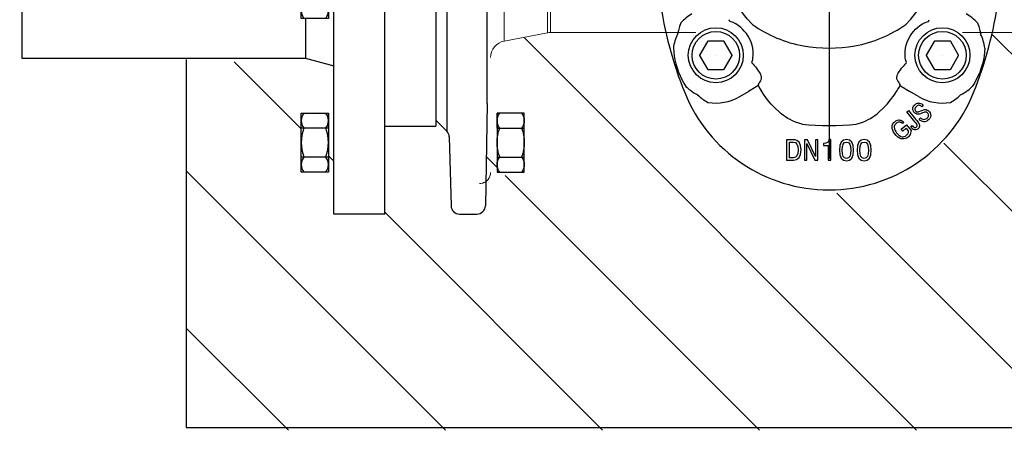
# Model space of a CAD drawing. Header units: centimetres. Extents: x 6548225 to 6568523, y 5576177 to 5581907.
# Tile 3 of 28: x 6563314 to 6563595, y 5578522 to 5578639. Entities that reach past the tile are written whole.
import ezdxf

# ---------------------------------------------------------------- set-up
doc = ezdxf.new("R2010")
doc.units = ezdxf.units.CM
doc.linetypes.add('phl_thick', pattern=[0])
for name, color, linetype, lineweight in [('_opisy', 7, 'Continuous', 13), ('_TB-OPIS', 7, 'Continuous', 25), ('_tb_armatura', 7, 'Continuous', 30), ('GRUNT', 7, 'Continuous', 13), ('HAWLE', 7, 'Continuous', 25)]:
    doc.layers.add(name, color=color, linetype=linetype, lineweight=lineweight)
doc.layers.add('FORMAT', color=7, linetype='Continuous')
doc.layers.add('projection', color=7, linetype='Continuous')
doc.styles.add('Arial', font='romand.shx', dxfattribs={"bigfont": 'bigfont.shx'})
doc.styles.get("Standard").update_dxf_attribs({"font": 'arial.ttf'})
doc.dimstyles.new('ISO-25', dxfattribs={"dimtxt": 2.5, "dimasz": 2.5, "dimexe": 1.25, "dimexo": 0.625, "dimtad": 1, "dimtxsty": 'Standard', "dimcen": 2.5, "dimadec": 0, "dimazin": 0, "dimtfac": 1, "dimtmove": 0, "dimatfit": 3, "dimfxl": 1, "dimlwd": 13, "dimlwe": 13, "dimarcsym": 0})

# ---------------------------------------------------------------- blocks, each defined once
blk = doc.blocks.new('*D84')
at = {"layer": '_opisy', "color": 0, "lineweight": 13, "transparency": 16777216}
for p, q in [((6563309.85, 5578822.78), (6563239.21, 5578822.78)), ((6563264.21, 5578772.78), (6563264.21, 5578572.78)), ((6563309.85, 5578522.78), (6563239.21, 5578522.78))]:
    blk.add_line(p, q, dxfattribs=at)
at = {"layer": '_opisy', "color": 0, "transparency": 16777216}
for points in [[(6563272.54, 5578772.78), (6563255.87, 5578772.78), (6563264.21, 5578822.78)], [(6563255.87, 5578572.78), (6563272.54, 5578572.78), (6563264.21, 5578522.78)]]:
    blk.add_solid(points, dxfattribs=at)
at = {"layer": 'DEFPOINTS', "color": 0, "transparency": 16777216}
for p in [(6563322.35, 5578822.78), (6563264.21, 5578522.78), (6563322.35, 5578522.78)]:
    blk.add_point(p, dxfattribs=at)
at = {"layer": '_opisy', "color": 0, "transparency": 16777216, "insert": (6563226.71, 5578672.27), "char_height": 50, "attachment_point": 5, "rotation": 90, "style": 'Arial'}
blk.add_mtext('300', dxfattribs=at)
blk = doc.blocks.new('SW_CENTERMARKSYMBOL_1')
at = {"layer": 'FORMAT', "color": 0}
for p, q in [((0, 4), (0, 72.79)), ((-4, 0), (-113.7, 0)), ((0, 0), (-2, 0)), ((0, 0), (0, 2)), ((0, 0), (0, -2)), ((0, 0), (2, 0)), ((4, 0), (115.13, 0)), ((0, -4), (0, -72.88))]:
    blk.add_line(p, q, dxfattribs=at)
blk = doc.blocks.new('A$C085A3C0E')
at = {"layer": 'HAWLE'}
for p, q in [((-10.39, 0), (-10.39, 9.6)), ((-10.39, 9.6), (10.39, 9.6)), ((-5.14, 0), (-5.14, 9.6)), ((5.12, 0), (5.12, 9.6)), ((10.39, 9.6), (10.39, 0)), ((10.39, 0), (-10.39, 0)), ((5.12, 0), (10.39, 0))]:
    blk.add_line(p, q, dxfattribs=at)
for centre, radius, start, end in [((-7.75, 5.44), 4.16, 50.6539, 129.3461), ((0, -4.74), 14.34, 69.1032, 110.8968), ((7.75, 5.44), 4.16, 50.6539, 129.3461), ((-7.75, 4.16), 4.16, 230.6539, 309.3461), ((0, 14.34), 14.34, 249.1032, 290.8968), ((7.75, 4.16), 4.16, 230.6539, 309.3461)]:
    blk.add_arc(centre, radius, start, end, dxfattribs=at)
blk = doc.blocks.new('A$C65DF430D')
for p, q in [((1.2, 89.1), (1.2, 26.86)), ((15.92, 31.62), (15.92, 85.14)), ((4.36, 62.53), (4.36, 29.33)), ((15.92, 31.62), (15.41, 2.39)), ((5.08, 22.03), (5.59, 2.37))]:
    blk.add_line(p, q)
at = {"color": 8, "linetype": 'Continuous', "lineweight": 0}
for p, q in [((20.79, 84.85), (20.79, 49.4)), ((33.13, 84.86), (33.13, 51.8)), ((34.05, 51.89), (34.05, 84.86))]:
    blk.add_line(p, q, dxfattribs=at)
at = {"ltscale": 0.015498}
for p, q in [((85.3, 55.05), (85.13, 55.53)), ((142.1, 55.05), (142.27, 55.53))]:
    blk.add_line(p, q, dxfattribs=at)
at = {"color": 7, "linetype": 'Continuous', "lineweight": 15}
for p, q in [((20.79, 49.4), (33.13, 51.8)), ((34.05, 51.89), (75.59, 51.89)), ((151.81, 51.89), (193.36, 51.89))]:
    blk.add_line(p, q, dxfattribs=at)
at = {"ltscale": 0.138343}
for p, q in [((78.92, 49.33), (76.67, 45.44)), ((83.54, 49.41), (79.06, 49.41)), ((85.93, 45.44), (83.69, 49.33)), ((143.72, 49.33), (141.47, 45.44)), ((148.34, 49.41), (143.86, 49.41)), ((150.73, 45.44), (148.49, 49.33)), ((76.67, 45.28), (78.92, 41.39)), ((83.69, 41.39), (85.93, 45.28)), ((141.47, 45.28), (143.72, 41.39)), ((148.49, 41.39), (150.73, 45.28)), ((79.06, 41.31), (83.54, 41.31)), ((143.86, 41.31), (148.34, 41.31))]:
    blk.add_line(p, q, dxfattribs=at)
at = {"ltscale": 4.06941e-05}
for p, q in [((76.67, 45.44), (76.67, 45.44)), ((76.67, 45.28), (76.67, 45.28)), ((85.93, 45.44), (85.93, 45.44)), ((85.93, 45.28), (85.93, 45.28)), ((141.47, 45.44), (141.47, 45.44)), ((141.47, 45.28), (141.47, 45.28)), ((150.73, 45.44), (150.73, 45.44)), ((150.73, 45.28), (150.73, 45.28))]:
    blk.add_line(p, q, dxfattribs=at)
at = {"ltscale": 0.002823}
for p, q in [((93.38, 36.7), (93.41, 36.78)), ((134.03, 36.7), (133.99, 36.78))]:
    blk.add_line(p, q, dxfattribs=at)
at = {"ltscale": 3.42155e-05}
for p, q in [((72.4, 34.68), (72.4, 34.68)), ((155, 34.68), (155, 34.68))]:
    blk.add_line(p, q, dxfattribs=at)
at = {"ltscale": 0.089326}
for p, q in [((88.12, 33.54), (90.63, 34.99)), ((139.28, 33.54), (136.77, 34.99))]:
    blk.add_line(p, q, dxfattribs=at)
at = {"ltscale": 0.017841}
blk.add_line((140.63, 31.06), (140.23, 30.65), dxfattribs=at)
blk.add_line((140.63, 31.06), (140.23, 30.65), dxfattribs=at)
at = {"ltscale": 0.134466}
blk.add_line((4.36, 29.33), (4.36, 23.69), dxfattribs=at)
at = {"ltscale": 0.018527}
blk.add_line((135.89, 29.17), (136.35, 29.55), dxfattribs=at)
blk.add_line((135.89, 29.17), (136.35, 29.55), dxfattribs=at)
at = {"ltscale": 0.138241}
blk.add_line((1.2, 26.86), (4.36, 23.69), dxfattribs=at)
at = {"ltscale": 0.059305}
blk.add_line((134.31, 24.21), (135.78, 25.45), dxfattribs=at)
blk.add_line((134.31, 24.21), (135.78, 25.45), dxfattribs=at)
at = {"ltscale": 0.017667}
blk.add_line((134.96, 26.32), (134.67, 25.83), dxfattribs=at)
blk.add_line((134.96, 26.32), (134.67, 25.83), dxfattribs=at)
at = {"ltscale": 0.064939}
blk.add_line((135.78, 25.45), (137.13, 23.84), dxfattribs=at)
blk.add_line((135.78, 25.45), (137.13, 23.84), dxfattribs=at)
at = {"ltscale": 0.01758}
blk.add_line((139.42, 27.11), (139.81, 27.52), dxfattribs=at)
blk.add_line((139.42, 27.11), (139.81, 27.52), dxfattribs=at)
at = {"ltscale": 0.020532}
blk.add_line((134.74, 23.7), (134.31, 24.21), dxfattribs=at)
blk.add_line((134.74, 23.7), (134.31, 24.21), dxfattribs=at)
at = {"ltscale": 0.041159}
blk.add_line((135.76, 24.56), (134.74, 23.7), dxfattribs=at)
blk.add_line((135.76, 24.56), (134.74, 23.7), dxfattribs=at)
at = {"ltscale": 0.032589}
blk.add_line((136.44, 23.75), (135.76, 24.56), dxfattribs=at)
blk.add_line((136.44, 23.75), (135.76, 24.56), dxfattribs=at)
at = {"ltscale": 0.016957}
blk.add_line((137.05, 24.84), (137.4, 25.26), dxfattribs=at)
blk.add_line((137.05, 24.84), (137.4, 25.26), dxfattribs=at)
at = {"ltscale": 0.18}
for p, q in [((101.55, 21.22), (101.55, 15.39)), ((101.55, 21.22), (101.55, 15.39)), ((106.64, 21.22), (106.64, 15.39)), ((106.64, 21.22), (106.64, 15.39)), ((110.48, 15.39), (110.48, 21.22)), ((110.48, 15.39), (110.48, 21.22))]:
    blk.add_line(p, q, dxfattribs=at)
at = {"ltscale": 0.059914}
for p, q in [((103.49, 21.22), (101.55, 21.22)), ((103.49, 21.22), (101.55, 21.22)), ((101.55, 15.39), (103.49, 15.39)), ((101.55, 15.39), (103.49, 15.39))]:
    blk.add_line(p, q, dxfattribs=at)
at = {"ltscale": 0.136946}
blk.add_line((102.33, 16.09), (102.33, 20.52), dxfattribs=at)
blk.add_line((102.33, 16.09), (102.33, 20.52), dxfattribs=at)
at = {"ltscale": 0.033977}
for p, q in [((102.33, 20.52), (103.43, 20.52)), ((102.33, 20.52), (103.43, 20.52)), ((103.43, 16.09), (102.33, 16.09)), ((103.43, 16.09), (102.33, 16.09))]:
    blk.add_line(p, q, dxfattribs=at)
at = {"ltscale": 0.020092}
blk.add_line((103.43, 20.52), (104.07, 20.4), dxfattribs=at)
blk.add_line((103.43, 20.52), (104.07, 20.4), dxfattribs=at)
at = {"ltscale": 0.01564}
blk.add_line((104, 21.17), (103.49, 21.22), dxfattribs=at)
blk.add_line((104, 21.17), (103.49, 21.22), dxfattribs=at)
at = {"ltscale": 0.014359}
blk.add_line((104.44, 21.04), (104, 21.17), dxfattribs=at)
blk.add_line((104.44, 21.04), (104, 21.17), dxfattribs=at)
at = {"ltscale": 0.018007}
blk.add_line((104.07, 20.4), (104.51, 20.01), dxfattribs=at)
blk.add_line((104.07, 20.4), (104.51, 20.01), dxfattribs=at)
at = {"ltscale": 0.026936}
blk.add_line((105.12, 20.49), (104.44, 21.04), dxfattribs=at)
blk.add_line((105.12, 20.49), (104.44, 21.04), dxfattribs=at)
at = {"ltscale": 0.022737}
for p, q in [((104.51, 20.01), (104.77, 19.32)), ((104.51, 20.01), (104.77, 19.32)), ((104.76, 17.32), (104.5, 16.63)), ((104.76, 17.32), (104.5, 16.63))]:
    blk.add_line(p, q, dxfattribs=at)
at = {"ltscale": 0.014413}
blk.add_line((105.36, 20.09), (105.12, 20.49), dxfattribs=at)
blk.add_line((105.36, 20.09), (105.12, 20.49), dxfattribs=at)
at = {"ltscale": 0.016404}
blk.add_line((105.53, 19.58), (105.36, 20.09), dxfattribs=at)
blk.add_line((105.53, 19.58), (105.36, 20.09), dxfattribs=at)
at = {"ltscale": 0.028271}
blk.add_line((107.56, 21.22), (106.64, 21.22), dxfattribs=at)
blk.add_line((107.56, 21.22), (106.64, 21.22), dxfattribs=at)
at = {"ltscale": 0.16291}
blk.add_line((107.34, 20.17), (109.58, 15.39), dxfattribs=at)
blk.add_line((107.34, 20.17), (109.58, 15.39), dxfattribs=at)
at = {"ltscale": 0.14758}
for p, q in [((107.34, 15.39), (107.34, 20.17)), ((107.34, 15.39), (107.34, 20.17)), ((109.77, 21.22), (109.77, 16.44)), ((109.77, 21.22), (109.77, 16.44))]:
    blk.add_line(p, q, dxfattribs=at)
at = {"ltscale": 0.162582}
blk.add_line((109.77, 16.44), (107.56, 21.22), dxfattribs=at)
blk.add_line((109.77, 16.44), (107.56, 21.22), dxfattribs=at)
at = {"ltscale": 0.021787}
blk.add_line((110.48, 21.22), (109.77, 21.22), dxfattribs=at)
blk.add_line((110.48, 21.22), (109.77, 21.22), dxfattribs=at)
at = {"ltscale": 0.01982}
blk.add_line((112.75, 20.21), (112.11, 20.14), dxfattribs=at)
blk.add_line((112.75, 20.21), (112.11, 20.14), dxfattribs=at)
at = {"ltscale": 0.018416}
blk.add_line((112.11, 20.14), (112.11, 19.54), dxfattribs=at)
blk.add_line((112.11, 20.14), (112.11, 19.54), dxfattribs=at)
at = {"ltscale": 0.015565}
blk.add_line((113.21, 20.41), (112.75, 20.21), dxfattribs=at)
blk.add_line((113.21, 20.41), (112.75, 20.21), dxfattribs=at)
at = {"ltscale": 0.014151}
blk.add_line((113.51, 20.75), (113.21, 20.41), dxfattribs=at)
blk.add_line((113.51, 20.75), (113.21, 20.41), dxfattribs=at)
at = {"ltscale": 0.016496}
blk.add_line((113.66, 21.26), (113.51, 20.75), dxfattribs=at)
blk.add_line((113.66, 21.26), (113.51, 20.75), dxfattribs=at)
at = {"ltscale": 0.017637}
blk.add_line((114.23, 21.26), (113.66, 21.26), dxfattribs=at)
blk.add_line((114.23, 21.26), (113.66, 21.26), dxfattribs=at)
at = {"ltscale": 0.181297}
blk.add_line((114.23, 15.39), (114.23, 21.26), dxfattribs=at)
blk.add_line((114.23, 15.39), (114.23, 21.26), dxfattribs=at)
at = {"ltscale": 0.031504}
for p, q in [((117.17, 20.49), (116.78, 19.55)), ((117.17, 20.49), (116.78, 19.55)), ((122.23, 20.49), (121.84, 19.55)), ((122.23, 20.49), (121.84, 19.55))]:
    blk.add_line(p, q, dxfattribs=at)
at = {"ltscale": 0.026432}
for p, q in [((117.8, 21.07), (117.17, 20.49)), ((117.8, 21.07), (117.17, 20.49)), ((122.86, 21.07), (122.23, 20.49)), ((122.86, 21.07), (122.23, 20.49))]:
    blk.add_line(p, q, dxfattribs=at)
at = {"ltscale": 0.023478}
for p, q in [((117.53, 19.26), (117.74, 19.99)), ((117.53, 19.26), (117.74, 19.99)), ((119.61, 19.99), (119.82, 19.26)), ((119.61, 19.99), (119.82, 19.26)), ((122.59, 19.26), (122.8, 19.99)), ((122.59, 19.26), (122.8, 19.99)), ((124.67, 19.99), (124.88, 19.26)), ((124.67, 19.99), (124.88, 19.26)), ((117.74, 16.48), (117.53, 17.21)), ((117.74, 16.48), (117.53, 17.21)), ((119.82, 17.21), (119.61, 16.48)), ((119.82, 17.21), (119.61, 16.48)), ((122.8, 16.48), (122.59, 17.21)), ((122.8, 16.48), (122.59, 17.21)), ((124.88, 17.21), (124.67, 16.48)), ((124.88, 17.21), (124.67, 16.48))]:
    blk.add_line(p, q, dxfattribs=at)
at = {"ltscale": 0.017641}
for p, q in [((117.74, 19.99), (118.12, 20.42)), ((117.74, 19.99), (118.12, 20.42)), ((119.23, 20.42), (119.61, 19.99)), ((119.23, 20.42), (119.61, 19.99)), ((122.8, 19.99), (123.17, 20.42)), ((122.8, 19.99), (123.17, 20.42)), ((124.29, 20.42), (124.67, 19.99)), ((124.29, 20.42), (124.67, 19.99)), ((118.12, 16.05), (117.74, 16.48)), ((118.12, 16.05), (117.74, 16.48)), ((119.61, 16.48), (119.23, 16.05)), ((119.61, 16.48), (119.23, 16.05)), ((123.17, 16.05), (122.8, 16.48)), ((123.17, 16.05), (122.8, 16.48)), ((124.67, 16.48), (124.29, 16.05)), ((124.67, 16.48), (124.29, 16.05))]:
    blk.add_line(p, q, dxfattribs=at)
at = {"ltscale": 0.027626}
for p, q in [((118.68, 21.26), (117.8, 21.07)), ((118.68, 21.26), (117.8, 21.07)), ((123.74, 21.26), (122.86, 21.07)), ((123.74, 21.26), (122.86, 21.07))]:
    blk.add_line(p, q, dxfattribs=at)
at = {"ltscale": 0.017994}
for p, q in [((118.12, 20.42), (118.68, 20.57)), ((118.12, 20.42), (118.68, 20.57)), ((123.17, 20.42), (123.74, 20.57)), ((123.17, 20.42), (123.74, 20.57))]:
    blk.add_line(p, q, dxfattribs=at)
at = {"ltscale": 0.027373}
for p, q in [((119.54, 21.07), (118.68, 21.26)), ((119.54, 21.07), (118.68, 21.26)), ((124.6, 21.07), (123.74, 21.26)), ((124.6, 21.07), (123.74, 21.26))]:
    blk.add_line(p, q, dxfattribs=at)
at = {"ltscale": 0.017744}
blk.add_line((118.68, 20.57), (119.23, 20.42), dxfattribs=at)
blk.add_line((118.68, 20.57), (119.23, 20.42), dxfattribs=at)
at = {"ltscale": 0.026257}
for p, q in [((120.17, 20.5), (119.54, 21.07)), ((120.17, 20.5), (119.54, 21.07)), ((125.23, 20.5), (124.6, 21.07)), ((125.23, 20.5), (124.6, 21.07))]:
    blk.add_line(p, q, dxfattribs=at)
at = {"ltscale": 0.014967}
for p, q in [((120.4, 20.07), (120.17, 20.5)), ((120.4, 20.07), (120.17, 20.5)), ((125.46, 20.07), (125.23, 20.5)), ((125.46, 20.07), (125.23, 20.5))]:
    blk.add_line(p, q, dxfattribs=at)
at = {"ltscale": 0.016819}
for p, q in [((120.56, 19.55), (120.4, 20.07)), ((120.56, 19.55), (120.4, 20.07)), ((125.62, 19.55), (125.46, 20.07)), ((125.62, 19.55), (125.46, 20.07))]:
    blk.add_line(p, q, dxfattribs=at)
at = {"ltscale": 0.017743}
blk.add_line((123.74, 20.57), (124.29, 20.42), dxfattribs=at)
blk.add_line((123.74, 20.57), (124.29, 20.42), dxfattribs=at)
at = {"ltscale": 0.030479}
blk.add_line((104.85, 18.31), (104.76, 17.32), dxfattribs=at)
blk.add_line((104.85, 18.31), (104.76, 17.32), dxfattribs=at)
at = {"ltscale": 0.031491}
blk.add_line((104.77, 19.32), (104.85, 18.31), dxfattribs=at)
blk.add_line((104.77, 19.32), (104.85, 18.31), dxfattribs=at)
at = {"ltscale": 0.031104}
blk.add_line((105.09, 16.14), (105.51, 17.05), dxfattribs=at)
blk.add_line((105.09, 16.14), (105.51, 17.05), dxfattribs=at)
at = {"ltscale": 0.038925}
blk.add_line((105.51, 17.05), (105.66, 18.31), dxfattribs=at)
blk.add_line((105.51, 17.05), (105.66, 18.31), dxfattribs=at)
at = {"ltscale": 0.039642}
blk.add_line((105.66, 18.31), (105.53, 19.58), dxfattribs=at)
blk.add_line((105.66, 18.31), (105.53, 19.58), dxfattribs=at)
at = {"ltscale": 0.042017}
blk.add_line((112.11, 19.54), (113.47, 19.54), dxfattribs=at)
blk.add_line((112.11, 19.54), (113.47, 19.54), dxfattribs=at)
at = {"ltscale": 0.128127}
blk.add_line((113.47, 19.54), (113.47, 15.39), dxfattribs=at)
blk.add_line((113.47, 19.54), (113.47, 15.39), dxfattribs=at)
at = {"ltscale": 0.040648}
for p, q in [((116.78, 19.55), (116.65, 18.24)), ((116.78, 19.55), (116.65, 18.24)), ((121.84, 19.55), (121.71, 18.24)), ((121.84, 19.55), (121.71, 18.24))]:
    blk.add_line(p, q, dxfattribs=at)
at = {"ltscale": 0.040905}
for p, q in [((116.65, 18.24), (116.78, 16.92)), ((116.65, 18.24), (116.78, 16.92)), ((121.71, 18.24), (121.84, 16.92)), ((121.71, 18.24), (121.84, 16.92))]:
    blk.add_line(p, q, dxfattribs=at)
at = {"ltscale": 0.031502}
for p, q in [((116.78, 16.92), (117.17, 15.98)), ((116.78, 16.92), (117.17, 15.98)), ((121.84, 16.92), (122.23, 15.98)), ((121.84, 16.92), (122.23, 15.98))]:
    blk.add_line(p, q, dxfattribs=at)
at = {"ltscale": 0.031453}
for p, q in [((117.46, 18.24), (117.53, 19.26)), ((117.46, 18.24), (117.53, 19.26)), ((119.82, 19.26), (119.89, 18.24)), ((119.82, 19.26), (119.89, 18.24)), ((122.52, 18.24), (122.59, 19.26)), ((122.52, 18.24), (122.59, 19.26)), ((124.88, 19.26), (124.95, 18.24)), ((124.88, 19.26), (124.95, 18.24))]:
    blk.add_line(p, q, dxfattribs=at)
at = {"ltscale": 0.03171}
for p, q in [((117.53, 17.21), (117.46, 18.24)), ((117.53, 17.21), (117.46, 18.24)), ((119.89, 18.24), (119.82, 17.21)), ((119.89, 18.24), (119.82, 17.21)), ((122.59, 17.21), (122.52, 18.24)), ((122.59, 17.21), (122.52, 18.24)), ((124.95, 18.24), (124.88, 17.21)), ((124.95, 18.24), (124.88, 17.21))]:
    blk.add_line(p, q, dxfattribs=at)
at = {"ltscale": 0.031403}
for p, q in [((120.17, 15.98), (120.56, 16.92)), ((120.17, 15.98), (120.56, 16.92)), ((125.23, 15.98), (125.62, 16.92)), ((125.23, 15.98), (125.62, 16.92))]:
    blk.add_line(p, q, dxfattribs=at)
at = {"ltscale": 0.040674}
for p, q in [((120.7, 18.24), (120.56, 19.55)), ((120.7, 18.24), (120.56, 19.55)), ((125.75, 18.24), (125.62, 19.55)), ((125.75, 18.24), (125.62, 19.55))]:
    blk.add_line(p, q, dxfattribs=at)
at = {"ltscale": 0.04093}
blk.add_line((120.56, 16.92), (120.7, 18.24), dxfattribs=at)
blk.add_line((120.56, 16.92), (120.7, 18.24), dxfattribs=at)
at = {"ltscale": 0.040931}
blk.add_line((125.62, 16.92), (125.75, 18.24), dxfattribs=at)
blk.add_line((125.62, 16.92), (125.75, 18.24), dxfattribs=at)
at = {"ltscale": 0.019637}
blk.add_line((104.06, 16.22), (103.43, 16.09), dxfattribs=at)
blk.add_line((104.06, 16.22), (103.43, 16.09), dxfattribs=at)
at = {"ltscale": 0.028841}
blk.add_line((103.49, 15.39), (104.41, 15.57), dxfattribs=at)
blk.add_line((103.49, 15.39), (104.41, 15.57), dxfattribs=at)
at = {"ltscale": 0.018721}
blk.add_line((104.5, 16.63), (104.06, 16.22), dxfattribs=at)
blk.add_line((104.5, 16.63), (104.06, 16.22), dxfattribs=at)
at = {"ltscale": 0.027265}
blk.add_line((104.41, 15.57), (105.09, 16.14), dxfattribs=at)
blk.add_line((104.41, 15.57), (105.09, 16.14), dxfattribs=at)
at = {"ltscale": 0.021527}
blk.add_line((106.64, 15.39), (107.34, 15.39), dxfattribs=at)
blk.add_line((106.64, 15.39), (107.34, 15.39), dxfattribs=at)
at = {"ltscale": 0.027752}
blk.add_line((109.58, 15.39), (110.48, 15.39), dxfattribs=at)
blk.add_line((109.58, 15.39), (110.48, 15.39), dxfattribs=at)
at = {"ltscale": 0.023602}
blk.add_line((113.47, 15.39), (114.23, 15.39), dxfattribs=at)
blk.add_line((113.47, 15.39), (114.23, 15.39), dxfattribs=at)
at = {"ltscale": 0.026258}
for p, q in [((117.17, 15.98), (117.8, 15.41)), ((117.17, 15.98), (117.8, 15.41)), ((119.54, 15.41), (120.17, 15.98)), ((119.54, 15.41), (120.17, 15.98)), ((122.23, 15.98), (122.86, 15.41)), ((122.23, 15.98), (122.86, 15.41)), ((124.6, 15.41), (125.23, 15.98)), ((124.6, 15.41), (125.23, 15.98))]:
    blk.add_line(p, q, dxfattribs=at)
at = {"ltscale": 0.02757}
blk.add_line((117.8, 15.41), (118.68, 15.22), dxfattribs=at)
blk.add_line((117.8, 15.41), (118.68, 15.22), dxfattribs=at)
at = {"ltscale": 0.017928}
for p, q in [((118.68, 15.91), (118.12, 16.05)), ((118.68, 15.91), (118.12, 16.05)), ((123.74, 15.91), (123.17, 16.05)), ((123.74, 15.91), (123.17, 16.05))]:
    blk.add_line(p, q, dxfattribs=at)
at = {"ltscale": 0.017677}
for p, q in [((119.23, 16.05), (118.68, 15.91)), ((119.23, 16.05), (118.68, 15.91)), ((124.29, 16.05), (123.74, 15.91)), ((124.29, 16.05), (123.74, 15.91))]:
    blk.add_line(p, q, dxfattribs=at)
at = {"ltscale": 0.027318}
blk.add_line((118.68, 15.22), (119.54, 15.41), dxfattribs=at)
blk.add_line((118.68, 15.22), (119.54, 15.41), dxfattribs=at)
at = {"ltscale": 0.027571}
blk.add_line((122.86, 15.41), (123.74, 15.22), dxfattribs=at)
blk.add_line((122.86, 15.41), (123.74, 15.22), dxfattribs=at)
at = {"ltscale": 0.027317}
blk.add_line((123.74, 15.22), (124.6, 15.41), dxfattribs=at)
blk.add_line((123.74, 15.22), (124.6, 15.41), dxfattribs=at)
at = {"ltscale": 0.153236}
blk.add_line((8.02, 0), (12.98, 0), dxfattribs=at)
for points in [[(91.79, 54.13), (90.31, 55.78), (88.94, 57.5), (87.66, 59.26), (86.65, 60.8), (85.72, 62.37), (84.86, 63.96), (84.06, 65.59), (83.34, 67.22), (82.7, 68.86), (82.11, 70.54), (81.59, 72.22), (81.15, 73.88), (80.74, 75.69), (80.41, 77.47), (80.23, 78.63), (80.04, 80.14)], [(135.62, 54.13), (137.04, 55.72), (138.36, 57.36), (139.59, 59.04), (140.72, 60.75), (141.64, 62.3), (142.49, 63.86), (143.26, 65.41), (143.98, 67.02), (144.62, 68.62), (145.18, 70.19), (145.58, 71.43), (145.93, 72.65), (146.26, 73.88), (146.54, 75.1), (146.99, 77.45), (147.31, 79.73), (147.36, 80.14)], [(71.31, 54.66), (70.91, 53.58), (70.6, 52.47), (70.38, 51.36)], [(91.62, 43.25), (91.84, 44.2), (91.92, 44.74), (91.96, 45.31), (91.97, 45.89), (91.95, 46.49), (91.84, 47.35), (91.65, 48.23), (91.37, 49.1), (91, 49.97), (90.57, 50.78), (90.04, 51.56), (89.45, 52.29), (88.97, 52.8), (88.44, 53.28), (87.72, 53.84), (86.99, 54.31), (86.26, 54.7), (85.7, 54.94), (85.38, 55.04), (85.3, 55.05)], [(135.79, 43.25), (135.56, 44.2), (135.48, 44.74), (135.44, 45.31), (135.43, 45.89), (135.46, 46.49), (135.56, 47.35), (135.75, 48.23), (136.03, 49.1), (136.4, 49.97), (136.84, 50.78), (137.36, 51.56), (137.95, 52.29), (138.44, 52.8), (138.96, 53.28), (139.68, 53.84), (140.41, 54.31), (141.15, 54.7), (141.71, 54.94), (142.02, 55.04), (142.1, 55.05)], [(156.09, 54.66), (156.5, 53.58), (156.81, 52.47), (157.03, 51.36)], [(69.16, 47.43), (69.25, 46.3), (69.39, 45.17), (69.6, 44.04), (69.88, 42.89), (70.22, 41.73), (70.64, 40.58), (71.1, 39.48), (71.61, 38.44), (72.17, 37.43), (72.77, 36.47)], [(158.25, 47.43), (158.16, 46.3), (158.01, 45.17), (157.8, 44.04), (157.53, 42.89), (157.18, 41.73), (156.77, 40.58), (156.3, 39.48), (155.79, 38.44), (155.23, 37.43), (154.64, 36.47)], [(94.09, 38.1), (94.18, 38.23), (94.26, 38.38), (94.33, 38.76), (94.32, 39.2), (94.25, 39.53), (94.15, 39.86), (94, 40.21), (93.81, 40.56), (93.35, 41.23), (92.98, 41.66)], [(133.31, 38.1), (133.22, 38.23), (133.15, 38.38), (133.07, 38.76), (133.09, 39.2), (133.15, 39.53), (133.25, 39.86), (133.4, 40.21), (133.59, 40.56), (134.06, 41.23), (134.43, 41.66)], [(93.38, 36.7), (93.28, 36.63), (92.8, 36.32), (90.63, 34.99)], [(134.03, 36.7), (134.12, 36.63), (134.6, 36.32), (136.77, 34.99)], [(105.97, 25.72), (105.03, 25.95), (104.1, 26.26), (103.19, 26.65), (102.54, 26.98), (101.91, 27.34), (101.26, 27.75), (100.63, 28.19), (100, 28.67), (99.4, 29.17), (98.24, 30.24), (97.16, 31.39), (96.11, 32.64), (95.14, 33.95), (94.24, 35.31)], [(121.43, 25.72), (122.38, 25.95), (123.3, 26.26), (124.21, 26.65), (124.86, 26.98), (125.5, 27.34), (126.15, 27.75), (126.78, 28.19), (127.4, 28.67), (128.01, 29.17), (129.16, 30.24), (130.25, 31.39), (131.29, 32.64), (132.26, 33.95), (133.16, 35.31)], [(139.81, 27.52), (140.02, 27.33), (140.25, 27.18), (140.45, 27.09), (140.67, 27.04), (141.03, 27.06), (141.37, 27.17), (141.6, 27.31), (141.8, 27.49), (141.95, 27.67), (142.07, 27.88), (142.13, 28.08), (142.15, 28.28), (142.11, 28.48), (142.04, 28.67), (141.92, 28.84), (141.77, 28.99), (141.6, 29.09), (141.42, 29.14), (141.22, 29.15), (141.01, 29.11), (140.77, 29.03), (140.39, 28.88), (139.84, 28.66), (139.5, 28.55), (139.32, 28.51), (139.06, 28.5), (138.81, 28.53), (138.45, 28.68), (138.14, 28.91), (137.95, 29.13), (137.8, 29.37), (137.66, 29.74), (137.62, 30.14), (137.66, 30.38), (137.74, 30.62), (137.88, 30.87), (138.05, 31.09), (138.28, 31.3), (138.53, 31.47), (138.9, 31.64), (139.3, 31.71), (139.56, 31.7), (139.81, 31.63), (140.21, 31.44), (140.55, 31.15), (140.63, 31.06)], [(139.81, 27.52), (140.02, 27.33), (140.25, 27.18), (140.45, 27.09), (140.67, 27.04), (141.03, 27.06), (141.37, 27.17), (141.6, 27.31), (141.8, 27.49), (141.95, 27.67), (142.07, 27.88), (142.13, 28.08), (142.15, 28.28), (142.11, 28.48), (142.04, 28.67), (141.92, 28.84), (141.77, 28.99), (141.6, 29.09), (141.42, 29.14), (141.22, 29.15), (141.01, 29.11), (140.77, 29.03), (140.39, 28.88), (139.84, 28.66), (139.5, 28.55), (139.32, 28.51), (139.06, 28.5), (138.81, 28.53), (138.45, 28.68), (138.14, 28.91), (137.95, 29.13), (137.8, 29.37), (137.66, 29.74), (137.62, 30.14), (137.66, 30.38), (137.74, 30.62), (137.88, 30.87), (138.05, 31.09), (138.28, 31.3), (138.53, 31.47), (138.9, 31.64), (139.3, 31.71), (139.56, 31.7), (139.81, 31.63), (140.21, 31.44), (140.55, 31.15), (140.63, 31.06)], [(140.23, 30.65), (140.05, 30.81), (139.85, 30.95), (139.63, 31.04), (139.43, 31.07), (139.24, 31.06), (139.03, 31), (138.84, 30.89), (138.64, 30.74), (138.46, 30.55), (138.34, 30.39), (138.26, 30.21), (138.23, 30.02), (138.25, 29.83), (138.31, 29.64), (138.41, 29.47), (138.55, 29.34), (138.7, 29.24), (138.86, 29.19), (139.02, 29.18), (139.21, 29.22), (139.45, 29.29), (139.9, 29.48), (140.46, 29.71), (140.73, 29.79), (141.01, 29.84), (141.4, 29.83), (141.77, 29.71), (142, 29.57), (142.21, 29.39), (142.4, 29.16), (142.56, 28.9), (142.71, 28.51), (142.75, 28.09), (142.69, 27.69), (142.52, 27.32), (142.34, 27.08), (142.14, 26.88), (141.87, 26.68), (141.59, 26.52), (141.2, 26.39), (140.79, 26.36), (140.37, 26.45), (139.97, 26.63), (139.68, 26.85), (139.42, 27.11)], [(140.23, 30.65), (140.05, 30.81), (139.85, 30.95), (139.63, 31.04), (139.43, 31.07), (139.24, 31.06), (139.03, 31), (138.84, 30.89), (138.64, 30.74), (138.46, 30.55), (138.34, 30.39), (138.26, 30.21), (138.23, 30.02), (138.25, 29.83), (138.31, 29.64), (138.41, 29.47), (138.55, 29.34), (138.7, 29.24), (138.86, 29.19), (139.02, 29.18), (139.21, 29.22), (139.45, 29.29), (139.9, 29.48), (140.46, 29.71), (140.73, 29.79), (141.01, 29.84), (141.4, 29.83), (141.77, 29.71), (142, 29.57), (142.21, 29.39), (142.4, 29.16), (142.56, 28.9), (142.71, 28.51), (142.75, 28.09), (142.69, 27.69), (142.52, 27.32), (142.34, 27.08), (142.14, 26.88), (141.87, 26.68), (141.59, 26.52), (141.2, 26.39), (140.79, 26.36), (140.37, 26.45), (139.97, 26.63), (139.68, 26.85), (139.42, 27.11)], [(137.4, 25.26), (137.66, 25), (137.8, 24.88), (137.99, 24.75), (138.1, 24.71), (138.26, 24.68), (138.42, 24.71), (138.58, 24.78), (138.71, 24.88), (138.81, 25.02), (138.86, 25.18), (138.87, 25.35), (138.84, 25.52), (138.77, 25.66), (138.6, 25.93), (138.32, 26.27), (137.86, 26.82), (135.89, 29.17)], [(137.4, 25.26), (137.66, 25), (137.8, 24.88), (137.99, 24.75), (138.1, 24.71), (138.26, 24.68), (138.42, 24.71), (138.58, 24.78), (138.71, 24.88), (138.81, 25.02), (138.86, 25.18), (138.87, 25.35), (138.84, 25.52), (138.77, 25.66), (138.6, 25.93), (138.32, 26.27), (137.86, 26.82), (135.89, 29.17)], [(136.35, 29.55), (138.44, 27.06), (138.74, 26.71), (139.14, 26.2), (139.31, 25.93), (139.42, 25.7), (139.5, 25.45), (139.52, 25.11), (139.43, 24.78), (139.32, 24.57), (139.16, 24.39), (138.97, 24.24), (138.76, 24.12), (138.45, 24.03), (138.12, 24.06), (137.93, 24.12), (137.75, 24.2), (137.44, 24.43), (137.05, 24.84)], [(136.35, 29.55), (138.44, 27.06), (138.74, 26.71), (139.14, 26.2), (139.31, 25.93), (139.42, 25.7), (139.5, 25.45), (139.52, 25.11), (139.43, 24.78), (139.32, 24.57), (139.16, 24.39), (138.97, 24.24), (138.76, 24.12), (138.45, 24.03), (138.12, 24.06), (137.93, 24.12), (137.75, 24.2), (137.44, 24.43), (137.05, 24.84)], [(137.13, 23.84), (137.08, 23.46), (136.99, 23.09), (136.87, 22.76), (136.7, 22.45), (136.5, 22.19), (136.27, 21.96), (135.92, 21.71), (135.52, 21.54), (135.1, 21.45), (134.67, 21.44), (134.25, 21.53), (133.85, 21.69), (133.33, 22.01), (132.87, 22.42), (132.47, 22.88), (132.15, 23.37), (131.89, 23.92), (131.74, 24.4), (131.69, 24.9), (131.76, 25.34), (131.92, 25.77), (132.09, 26.03), (132.3, 26.27), (132.54, 26.48), (132.81, 26.66), (133.21, 26.82), (133.63, 26.88), (133.9, 26.86), (134.16, 26.79), (134.45, 26.67), (134.71, 26.51), (134.96, 26.32)], [(137.13, 23.84), (137.08, 23.46), (136.99, 23.09), (136.87, 22.76), (136.7, 22.45), (136.5, 22.19), (136.27, 21.96), (135.92, 21.71), (135.52, 21.54), (135.1, 21.45), (134.67, 21.44), (134.25, 21.53), (133.85, 21.69), (133.33, 22.01), (132.87, 22.42), (132.47, 22.88), (132.15, 23.37), (131.89, 23.92), (131.74, 24.4), (131.69, 24.9), (131.76, 25.34), (131.92, 25.77), (132.09, 26.03), (132.3, 26.27), (132.54, 26.48), (132.81, 26.66), (133.21, 26.82), (133.63, 26.88), (133.9, 26.86), (134.16, 26.79), (134.45, 26.67), (134.71, 26.51), (134.96, 26.32)], [(134.67, 25.83), (134.35, 26.04), (134.18, 26.13), (133.97, 26.21), (133.75, 26.24), (133.51, 26.23), (133.28, 26.17), (133.06, 26.06), (132.85, 25.91), (132.67, 25.72), (132.51, 25.51), (132.4, 25.28), (132.34, 25.03), (132.32, 24.77), (132.35, 24.52), (132.43, 24.21), (132.55, 23.91), (132.75, 23.55), (132.99, 23.22), (133.39, 22.78), (133.61, 22.58), (133.85, 22.4), (134.22, 22.2), (134.63, 22.09), (134.89, 22.09), (135.15, 22.13), (135.54, 22.27), (135.87, 22.51), (136.06, 22.72), (136.21, 22.96), (136.36, 23.34), (136.41, 23.55), (136.44, 23.75)], [(134.67, 25.83), (134.35, 26.04), (134.18, 26.13), (133.97, 26.21), (133.75, 26.24), (133.51, 26.23), (133.28, 26.17), (133.06, 26.06), (132.85, 25.91), (132.67, 25.72), (132.51, 25.51), (132.4, 25.28), (132.34, 25.03), (132.32, 24.77), (132.35, 24.52), (132.43, 24.21), (132.55, 23.91), (132.75, 23.55), (132.99, 23.22), (133.39, 22.78), (133.61, 22.58), (133.85, 22.4), (134.22, 22.2), (134.63, 22.09), (134.89, 22.09), (135.15, 22.13), (135.54, 22.27), (135.87, 22.51), (136.06, 22.72), (136.21, 22.96), (136.36, 23.34), (136.41, 23.55), (136.44, 23.75)]]:
    blk.add_lwpolyline(points)
for centre, radius in [((81.3, 45.36), 7.86), ((81.3, 45.36), 6.8), ((146.1, 45.36), 7.86), ((146.1, 45.36), 6.8), ((81.3, 45.36), 0.00787), ((146.1, 45.36), 0.00787)]:
    blk.add_circle(centre, radius)
for centre, radius, start, end in [((174.12, 75.95), 109.77, 187.7108, 202.0838), ((174.12, 75.95), 109.77, 187.7108, 202.0838), ((53.28, 75.95), 109.77, 337.9162, 352.2892), ((53.28, 75.95), 109.77, 337.9162, 352.2892), ((81.3, 45.36), 13.65, 120, 137.062), ((146.1, 45.36), 13.65, 42.938, 60), ((112.76, 83.88), 36.4, 234.8131, 259.8598), ((114.65, 83.88), 36.39, 280.1396, 305.1873), ((82.06, 45.57), 13.04, 153.6346, 171.7774), ((145.34, 45.57), 13.04, 8.2226, 26.3654), ((81.3, 45.36), 4.63, 118.9589, 121.0411), ((81.3, 45.36), 4.63, 58.9589, 61.0411), ((113.7, 89.1), 41.7, 259.8458, 280.1542), ((146.1, 45.36), 4.63, 118.9589, 121.0411), ((146.1, 45.36), 4.63, 58.9589, 61.0411), ((81.3, 45.36), 4.63, 178.9755, 181.0245), ((81.3, 45.36), 4.63, 358.9755, 1.0245), ((146.1, 45.36), 4.63, 178.9755, 181.0245), ((146.1, 45.36), 4.63, 358.9755, 1.0245), ((112.61, 59.84), 26.76, 218.3205, 222.7926), ((114.79, 59.84), 26.76, 317.2074, 321.6795), ((81.3, 45.36), 4.63, 238.9589, 241.0411), ((81.3, 45.36), 4.63, 298.9589, 301.0411), ((146.1, 45.36), 4.63, 238.9589, 241.0411), ((146.1, 45.36), 4.63, 298.9589, 301.0411), ((178.5, 89.1), 99.96, 211.6155, 212.5522), ((194.02, 92.8), 115.16, 209.1074, 209.9472), ((33.38, 92.8), 115.16, 330.0528, 330.8926), ((48.9, 89.1), 99.96, 327.4478, 328.3845), ((113.7, 51.44), 44.57, 202.0838, 337.9162), ((113.7, 51.44), 44.57, 202.0838, 337.9162), ((82.02, 45.63), 13.01, 224.6941, 232.1942), ((81.81, 45.56), 12.83, 232.7577, 243.6256), ((145.59, 45.57), 12.84, 296.3769, 307.2396), ((145.39, 45.62), 13.01, 307.805, 315.3065), ((81.3, 45.36), 13.65, 260.4483, 300), ((146.1, 45.36), 13.65, 240, 279.5517), ((113.7, 89.1), 63.85, 263.0445, 276.9555), ((2.65, 21.97), 2.43, 1.5, 45), ((8.02, 2.43), 2.43, 181.5, 270), ((12.98, 2.43), 2.43, 270, 359)]:
    blk.add_arc(centre, radius, start, end)
at = {"color": 7, "linetype": 'Continuous', "lineweight": 15}
for centre, radius, start, end in [((34.05, 47.09), 4.8, 90, 101), ((21.7, 44.69), 4.8, 101, 180), ((13.7, 11.89), 3.2, 321.2687, 0)]:
    blk.add_arc(centre, radius, start, end, dxfattribs=at)
for centre, major_axis, ratio, start_param, end_param in [((110.59, 45.53), (-17.13, -8.9), 0.148044, 5.92276, 6.228228), ((116.82, 45.53), (-17.13, 8.9), 0.148044, 3.19655, 3.502018), ((86.93, 63.48), (-3.56, -32.97), 0.574737, 5.872843, 6.047084), ((140.48, 63.48), (3.56, -32.97), 0.574737, 0.236101, 0.410342)]:
    blk.add_ellipse(centre, major_axis=major_axis, ratio=ratio, start_param=start_param, end_param=end_param)
blk.add_open_spline([(13.7, 8.7), (13.97, 8.7), (14.23, 8.73), (14.6, 8.83), (14.72, 8.86), (14.95, 8.95), (15.07, 9), (15.28, 9.11), (15.38, 9.17), (15.57, 9.3), (15.66, 9.36), (15.92, 9.58), (16.07, 9.73), (16.2, 9.89)], degree=3, knots=[0, 0, 0, 0, 0.25, 0.25, 0.375, 0.375, 0.5, 0.5, 0.625, 0.625, 0.75, 0.75, 1, 1, 1, 1], dxfattribs=at)
at = {"layer": 'projection', "linetype": 'phl_thick'}
for p, q in [((1.2, 153.09), (1.2, 25.11)), ((1.2, 89.1), (1.2, 26.85))]:
    blk.add_line(p, q, dxfattribs=at)
at = {"layer": 'FORMAT'}
blk.add_blockref('SW_CENTERMARKSYMBOL_1', (113.7, 88.69), dxfattribs=at)
at = {"layer": 'GRUNT', "xscale": -0.81, "yscale": 0.81, "zscale": 0.81, "rotation": 270}
blk.add_blockref('A$C085A3C0E', (18.76, 20.41), dxfattribs=at)
blk = doc.blocks.new('A$C65DF432B')
at = {"layer": '_TB-OPIS'}
for points in [[(118.35, 153.09), (118.35, 25.11)], [(0, 133.65), (0, 44.55)]]:
    blk.add_lwpolyline(points, dxfattribs=at)
at = {"layer": 'projection', "linetype": 'phl_thick'}
for p, q in [((89.19, 0), (89.19, 178.2)), ((103.77, 178.2), (89.19, 178.2)), ((103.77, 0), (103.77, 178.2)), ((103.77, 153.09), (118.35, 153.09)), ((81.09, 133.65), (89.19, 135.82)), ((0, 133.65), (81.09, 133.65)), ((81.09, 133.65), (81.09, 122.28)), ((81.09, 105.45), (81.09, 72.75)), ((81.09, 55.92), (81.09, 44.55)), ((0, 44.55), (81.09, 44.55)), ((81.09, 44.55), (89.19, 42.38)), ((103.77, 25.11), (118.35, 25.11)), ((103.77, 0), (89.19, 0))]:
    blk.add_line(p, q, dxfattribs=at)
at = {"layer": 'GRUNT', "yscale": 0.81, "zscale": 0.81}
for p, xscale, rotation in [((87.67, 157.79), -0.81, 89.99999999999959), ((87.67, 113.87), -0.81, 89.99999999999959), ((87.67, 64.33), 0.81, 90), ((87.67, 20.41), 0.81, 90)]:
    blk.add_blockref('A$C085A3C0E', p, dxfattribs=dict(at, xscale=xscale, rotation=rotation))

msp = doc.modelspace()

# ---------------------------------------------------------------- hatches: boundary and pattern name
at = {"layer": '_TB-OPIS'}
h = msp.add_hatch(dxfattribs=at)
h.set_pattern_fill('ANSI31', color=252, scale=10, angle=0.01446, style=0)
h.set_pattern_definition([(315.0144588, (5904166.052, 6136187), (-22.4449741, -22.4563051), [])])
edge = h.paths.add_edge_path()
edge.add_line((6563761.303, 5578615.427), (6563761.327, 5578522.113))
edge.add_line((6563761.327, 5578522.113), (6563361.327, 5578522.012))
edge.add_line((6563361.327, 5578522.012), (6563361.3, 5578627.335))
edge.add_line((6563361.3, 5578627.335), (6563395.376, 5578627.344))
edge.add_line((6563395.376, 5578627.344), (6563403.477, 5578625.176))
edge.add_line((6563403.477, 5578625.176), (6563403.488, 5578582.796))
edge.add_line((6563403.488, 5578582.796), (6563418.068, 5578582.799))
edge.add_line((6563418.068, 5578582.799), (6563418.061, 5578607.909))
edge.add_line((6563418.061, 5578607.909), (6563432.641, 5578607.913))
edge.add_line((6563432.641, 5578607.912), (6563432.641, 5578609.658))
edge.add_line((6563432.641, 5578609.658), (6563435.809, 5578606.491))
edge.add_arc((6563434.091, 5578604.773), 2.43, 1.51446, 45.01446, ccw=False)
edge.add_line((6563436.52, 5578604.837), (6563437.04, 5578585.17))
edge.add_arc((6563439.469, 5578585.234), 2.43, 181.51446, 270.01445)
edge.add_line((6563439.47, 5578582.804), (6563444.435, 5578582.805))
edge.add_arc((6563444.434, 5578585.235), 2.43, 270.01446, 359.01446)
edge.add_line((6563446.864, 5578585.194), (6563447.366, 5578614.421))
edge.add_line((6563447.366, 5578614.421), (6563447.353, 5578667.947))
edge.add_line((6563447.353, 5578667.947), (6563447.341, 5578668.06))
edge.add_arc((6563449.765, 5578668.073), 2.43, 129.70114, 179.94753, ccw=False)
edge.add_ellipse((6563446.92, 5578671.501), major_axis=(-0.001, 2.025), ratio=0.9998477, start_angle=219.67819, end_angle=265)
edge.add_line((6563448.937, 5578671.325), (6563448.953, 5578671.514))
edge.add_line((6563448.953, 5578671.514), (6563449.625, 5578671.514))
edge.add_ellipse((6563449.93, 5578671.514), major_axis=(0, 1.6), ratio=0.190809, start_angle=90, end_angle=128.56177)
edge.add_arc((6563449.601, 5578669.212), 1.307, 86.04368, 166.44364)
edge.add_spline(control_points=[(6563448.33, 5578669.519), (6563448.33, 5578669.378), (6563448.339, 5578669.255), (6563448.378, 5578669.04), (6563448.41, 5578668.947), (6563448.5, 5578668.791), (6563448.558, 5578668.727), (6563448.702, 5578668.622), (6563448.79, 5578668.58), (6563448.99, 5578668.516), (6563449.103, 5578668.493), (6563449.355, 5578668.461), (6563449.495, 5578668.451), (6563449.947, 5578668.434), (6563450.287, 5578668.439), (6563450.667, 5578668.447)], knot_values=[0, 0, 0, 0, 0.125, 0.125, 0.25, 0.25, 0.375, 0.375, 0.5, 0.5, 0.625, 0.625, 0.75, 0.75, 1, 1, 1, 1], degree=3, periodic=0)
edge.add_spline(control_points=[(6563450.667, 5578668.447), (6563451.148, 5578668.457), (6563451.664, 5578668.464), (6563452.215, 5578668.468)], knot_values=[0, 0, 0, 0, 1, 1, 1, 1], degree=3, periodic=0)
edge.add_line((6563452.215, 5578668.468), (6563452.218, 5578655.56))
edge.add_line((6563452.218, 5578655.56), (6563450.962, 5578655.56))
edge.add_line((6563450.962, 5578655.56), (6563450.196, 5578655.56))
edge.add_line((6563450.196, 5578655.56), (6563450.196, 5578653.423))
edge.add_line((6563450.196, 5578653.423), (6563450.197, 5578651.286))
edge.add_line((6563450.197, 5578651.286), (6563450.198, 5578647.142))
edge.add_line((6563450.198, 5578647.142), (6563450.199, 5578642.983))
edge.add_line((6563450.199, 5578642.983), (6563450.199, 5578640.861))
edge.add_line((6563450.199, 5578640.861), (6563450.2, 5578638.724))
edge.add_line((6563450.2, 5578638.724), (6563450.966, 5578638.724))
edge.add_line((6563450.966, 5578638.724), (6563452.222, 5578638.725))
edge.add_line((6563452.222, 5578638.725), (6563452.224, 5578633.026))
edge.add_line((6563452.224, 5578633.026), (6563464.57, 5578635.43))
edge.add_arc((6563465.487, 5578630.718), 4.8, 90.01446, 101.01446, ccw=False)
edge.add_line((6563465.486, 5578635.518), (6563498.276, 5578635.526))
edge.add_arc((6563605.554, 5578658.796), 109.773, 192.23825, 202.09829)
edge.add_arc((6563545.139, 5578634.266), 44.568, 202.09829, 337.93063)
edge.add_arc((6563484.712, 5578658.765), 109.773, 337.93063, 347.79054)
edge.add_line((6563592.001, 5578635.55), (6563624.792, 5578635.558))
edge.add_arc((6563624.793, 5578630.758), 4.8, 79.01446, 90.01446, ccw=False)
edge.add_line((6563625.708, 5578635.47), (6563638.055, 5578633.073))
edge.add_line((6563638.055, 5578633.073), (6563638.054, 5578638.772))
edge.add_line((6563638.054, 5578638.772), (6563639.31, 5578638.772))
edge.add_line((6563639.31, 5578638.772), (6563640.076, 5578638.772))
edge.add_line((6563640.076, 5578638.772), (6563640.076, 5578640.909))
edge.add_line((6563640.076, 5578640.909), (6563640.075, 5578643.03))
edge.add_line((6563640.075, 5578643.03), (6563640.074, 5578647.19))
edge.add_line((6563640.074, 5578647.19), (6563640.073, 5578651.334))
edge.add_line((6563640.073, 5578651.334), (6563640.073, 5578653.471))
edge.add_line((6563640.073, 5578653.471), (6563640.072, 5578655.608))
edge.add_line((6563640.072, 5578655.608), (6563639.306, 5578655.607))
edge.add_line((6563639.306, 5578655.607), (6563638.05, 5578655.607))
edge.add_line((6563638.05, 5578655.607), (6563638.046, 5578668.515))
edge.add_spline(control_points=[(6563638.046, 5578668.515), (6563638.597, 5578668.512), (6563639.113, 5578668.505), (6563639.595, 5578668.495)], knot_values=[0, 0, 0, 0, 1, 1, 1, 1], degree=3, periodic=0)
edge.add_spline(control_points=[(6563639.595, 5578668.495), (6563639.974, 5578668.487), (6563640.314, 5578668.482), (6563640.767, 5578668.499), (6563640.907, 5578668.509), (6563641.158, 5578668.542), (6563641.271, 5578668.565), (6563641.471, 5578668.629), (6563641.559, 5578668.67), (6563641.703, 5578668.776), (6563641.761, 5578668.84), (6563641.851, 5578668.996), (6563641.883, 5578669.089), (6563641.922, 5578669.304), (6563641.93, 5578669.427), (6563641.93, 5578669.568)], knot_values=[0, 0, 0, 0, 0.25, 0.25, 0.375, 0.375, 0.5, 0.5, 0.625, 0.625, 0.75, 0.75, 0.875, 0.875, 1, 1, 1, 1], degree=3, periodic=0)
edge.add_arc((6563640.66, 5578669.261), 1.307, 13.58528, 93.98524)
edge.add_ellipse((6563640.33, 5578671.562), major_axis=(0, 1.6), ratio=0.190809, start_angle=231.43823, end_angle=270)
edge.add_line((6563640.635, 5578671.562), (6563641.306, 5578671.562))
edge.add_line((6563641.306, 5578671.562), (6563641.323, 5578671.374))
edge.add_ellipse((6563643.34, 5578671.551), major_axis=(-0.001, 2.025), ratio=0.9998477, start_angle=95, end_angle=140.32181)
edge.add_arc((6563640.496, 5578668.121), 2.43, 0.08139, 50.32777, ccw=False)
edge.add_line((6563642.92, 5578668.109), (6563642.908, 5578667.997))
edge.add_line((6563642.908, 5578667.997), (6563642.922, 5578614.471))
edge.add_line((6563642.922, 5578614.471), (6563643.44, 5578585.243))
edge.add_arc((6563645.869, 5578585.286), 2.43, 181.01446, 270.01445)
edge.add_line((6563645.87, 5578582.856), (6563650.835, 5578582.857))
edge.add_arc((6563650.834, 5578585.287), 2.43, 270.01446, 358.51446)
edge.add_line((6563653.263, 5578585.224), (6563653.261, 5578592.826))
edge.add_line((6563653.261, 5578592.826), (6563657.149, 5578595.054))
edge.add_line((6563657.149, 5578595.054), (6563657.146, 5578608.411))
edge.add_line((6563657.146, 5578608.411), (6563671.632, 5578608.415))
edge.add_line((6563671.632, 5578608.415), (6563671.638, 5578583.305))
edge.add_line((6563671.638, 5578583.305), (6563686.218, 5578583.308))
edge.add_line((6563686.218, 5578583.308), (6563686.207, 5578625.689))
edge.add_line((6563686.207, 5578625.689), (6563694.307, 5578627.86))
edge.add_line((6563694.307, 5578627.86), (6563734.849, 5578627.871))
edge.add_line((6563734.849, 5578627.871), (6563734.852, 5578615.421))
edge.add_line((6563734.852, 5578615.421), (6563761.303, 5578615.427))
h.paths.add_polyline_path([(6563457.983, 5578611.641), (6563450.207, 5578611.639), (6563450.207, 5578609.502), (6563450.208, 5578607.365), (6563450.211, 5578594.803), (6563457.987, 5578594.805)], flags=16)
h.paths.add_polyline_path([(6563633.073, 5578611.685), (6563632.307, 5578611.685), (6563632.311, 5578594.849), (6563640.087, 5578594.851), (6563640.084, 5578607.413), (6563640.084, 5578609.55), (6563640.083, 5578611.687)], flags=16)
h.paths.add_polyline_path([(6563394.955, 5578611.625), (6563394.189, 5578611.625), (6563394.193, 5578594.789), (6563401.969, 5578594.791), (6563401.966, 5578607.353), (6563401.966, 5578609.49), (6563401.965, 5578611.627)], flags=16)
h.paths.add_polyline_path([(6563695.502, 5578612.142), (6563687.726, 5578612.14), (6563687.726, 5578610.003), (6563687.727, 5578607.866), (6563687.73, 5578595.305), (6563695.506, 5578595.307)], flags=16)

# ---------------------------------------------------------------- linework, layer by layer
at = {"layer": 'HAWLE'}
msp.add_lwpolyline([(6563361.289, 5578627.947), (6563361.289, 5578522.777), (6563761.289, 5578522.777), (6563761.289, 5578628.353)], dxfattribs=at)

# ---------------------------------------------------------------- block references
at = {"layer": '_tb_armatura', "lineweight": 20}
for name, p in [('A$C65DF432B', (6563314.28, 5578583.803)), ('A$C65DF430D', (6563431.428, 5578583.804))]:
    msp.add_blockref(name, p, dxfattribs=at)

# ---------------------------------------------------------------- dimensions: what is measured, and where the dimension line sits
at = {"layer": '_opisy'}
dim = msp.add_linear_dim(base=(6563264.207, 5578522.777), p1=(6563322.35, 5578822.777), p2=(6563322.35, 5578522.777), angle=90, dimstyle='ISO-25', override={"dimscale": 20, "dimtxsty": 'Arial'}, dxfattribs=at)
dim.commit()
dim.dimension.update_dxf_attribs({"geometry": '*D84', "text_midpoint": (6563264.207, 5578672.274), "dimtype": 160})

doc.saveas('drawing.dxf')
